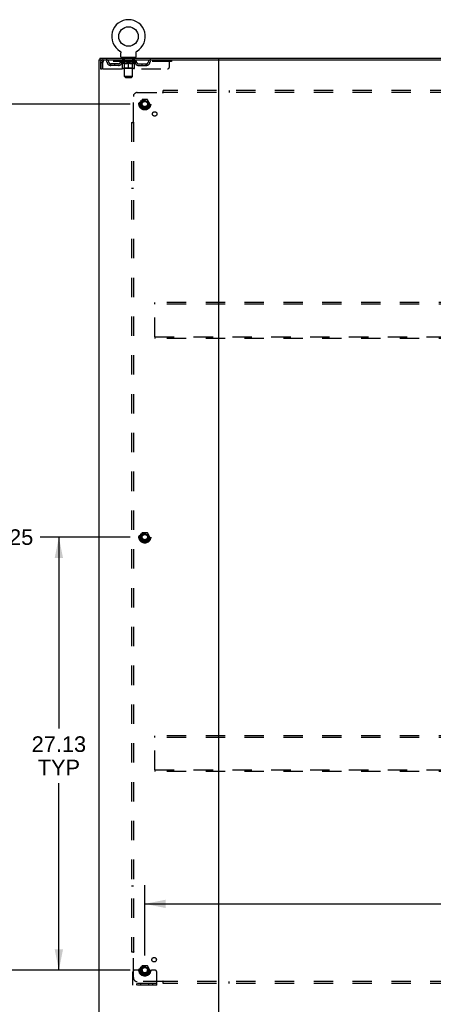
# Model space of a CAD drawing. Header units: inches. Extents: x 0 to 221, y 0 to 143.
# Tile 32 of 33: x 147 to 173, y 48 to 109. Entities that reach past the tile are written whole.
import ezdxf

# ---------------------------------------------------------------- set-up
doc = ezdxf.new("R2010")
doc.units = ezdxf.units.IN
doc.header["$LTSCALE"] = 12.149718
doc.header["$MEASUREMENT"] = 0
doc.linetypes.add('HIDDEN', pattern=[0.2, 0.1, -0.1])
doc.layers.get('0').update_dxf_attribs({"linetype": 'CONTINUOUS'})
for name, color, linetype in [('DEFAULT_2', 8, 'HIDDEN'), ('DIMENSIONS', 7, 'CONTINUOUS'), ('SUBPANEL', 7, 'CONTINUOUS')]:
    doc.layers.add(name, color=color, linetype=linetype)
doc.styles.get("Standard").update_dxf_attribs({"font": 'arial.ttf'})
doc.dimstyles.new('DIMSTYLE_1', dxfattribs={"dimtxt": 0.974576, "dimasz": 1.299435, "dimexe": 0.09, "dimexo": 0.07, "dimgap": 0.0375, "dimtad": 0, "dimtih": 1, "dimtoh": 1, "dimzin": 4, "dimdsep": 46, "dimtxsty": 'Standard', "dimblk": '_FILLED', "dimblk1": '_FILLED', "dimblk2": '_FILLED', "dimcen": 0.09, "dimadec": 3, "dimazin": 1, "dimtfac": 1, "dimtdec": 3, "dimtofl": 0, "dimtmove": 0, "dimatfit": 3, "dimldrblk": '_FILLED', "dimfxl": 0, "dimtolj": 1, "dimtzin": 4, "dimarcsym": 0})

# ---------------------------------------------------------------- blocks, each defined once
blk = doc.blocks.new('_FILLED')
at = {"color": 0, "linetype": 'ByBlock'}
blk.add_solid([(0, 0), (-1, 0.2), (-1, -0.2)], dxfattribs=at)
blk = doc.blocks.new('*D1')
at = {"layer": 'DIMENSIONS', "color": 2, "linetype": 'Continuous'}
for p, q in [((154.197, 76.922), (148.56, 76.922)), ((149.729, 76.922), (149.729, 64.93)), ((149.729, 49.797), (149.729, 61.519)), ((154.197, 49.797), (148.56, 49.797))]:
    blk.add_line(p, q, dxfattribs=at)
at = {"layer": 'DIMENSIONS', "color": 2, "linetype": 'Continuous', "xscale": 1.2994350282, "yscale": 1.2994350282, "zscale": 1.2994350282}
for p, rotation in [((149.729, 76.922), 90), ((149.729, 49.797), 270)]:
    blk.add_blockref('_FILLED', p, dxfattribs=dict(at, rotation=rotation))
at = {"layer": 'DIMENSIONS', "color": 2, "linetype": 'Continuous', "insert": (149.729, 64.443), "char_height": 0.9746, "width": 3.40558, "attachment_point": 2, "line_spacing_factor": 0.9}
blk.add_mtext('27.13\\PTYP', dxfattribs=at)
blk = doc.blocks.new('*D2')
at = {"layer": 'DIMENSIONS', "color": 2, "linetype": 'Continuous'}
for p, q in [((154.197, 104.047), (145.254, 104.047)), ((146.423, 104.047), (146.423, 77.897)), ((146.423, 49.797), (146.423, 75.947)), ((154.197, 49.797), (145.254, 49.797))]:
    blk.add_line(p, q, dxfattribs=at)
at = {"layer": 'DIMENSIONS', "color": 2, "linetype": 'Continuous', "xscale": 1.2994350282, "yscale": 1.2994350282, "zscale": 1.2994350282}
for p, rotation in [((146.423, 104.047), 90), ((146.423, 49.797), 270)]:
    blk.add_blockref('_FILLED', p, dxfattribs=dict(at, rotation=rotation))
at = {"layer": 'DIMENSIONS', "color": 2, "linetype": 'Continuous', "insert": (146.423, 77.409), "char_height": 0.9746, "width": 3.40558, "attachment_point": 2, "line_spacing_factor": 0.9}
blk.add_mtext('54.25', dxfattribs=at)
blk = doc.blocks.new('*D3')
at = {"layer": 'DIMENSIONS', "color": 2, "linetype": 'Continuous'}
for p, q in [((155.107, 50.707), (155.107, 55.119)), ((209.357, 50.707), (209.357, 55.119)), ((155.107, 53.949), (184.72, 53.949)), ((209.357, 53.949), (189.1, 53.949))]:
    blk.add_line(p, q, dxfattribs=at)
at = {"layer": 'DIMENSIONS', "color": 2, "linetype": 'Continuous', "xscale": 1.2994350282, "yscale": 1.2994350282, "zscale": 1.2994350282, "rotation": 180}
blk.add_blockref('_FILLED', (155.107, 53.949), dxfattribs=at)
at = {"layer": 'DIMENSIONS', "color": 2, "linetype": 'Continuous', "xscale": 1.2994350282, "yscale": 1.2994350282, "zscale": 1.2994350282}
blk.add_blockref('_FILLED', (209.357, 53.949), dxfattribs=at)
at = {"layer": 'DIMENSIONS', "color": 2, "linetype": 'Continuous', "insert": (186.91, 54.437), "char_height": 0.9746, "width": 3.40558, "attachment_point": 2, "line_spacing_factor": 0.9}
blk.add_mtext('54.25', dxfattribs=at)

msp = doc.modelspace()

# ---------------------------------------------------------------- linework, layer by layer
at = {"color": 7, "linetype": 'Continuous'}
for p, q in [((153.549, 107.369), (153.549, 107.369)), ((153.549, 107.369), (153.552, 107.367)), ((153.552, 107.367), (153.555, 107.365)), ((153.555, 107.365), (153.557, 107.364)), ((153.557, 107.364), (153.56, 107.361)), ((153.56, 107.361), (153.564, 107.359)), ((153.564, 107.359), (153.567, 107.356)), ((153.567, 107.356), (153.57, 107.353)), ((153.57, 107.353), (153.573, 107.35)), ((153.573, 107.35), (153.576, 107.347)), ((153.576, 107.347), (153.579, 107.344)), ((153.579, 107.344), (153.582, 107.341)), ((153.582, 107.341), (153.585, 107.337)), ((153.585, 107.337), (153.587, 107.334)), ((153.587, 107.334), (153.59, 107.33)), ((153.59, 107.33), (153.592, 107.326)), ((153.592, 107.327), (153.594, 107.323)), ((153.594, 107.323), (153.596, 107.319)), ((153.596, 107.319), (153.598, 107.315)), ((153.598, 107.315), (153.6, 107.311)), ((153.6, 107.311), (153.602, 107.307)), ((154.569, 107.307), (154.571, 107.311)), ((154.571, 107.311), (154.573, 107.315)), ((154.573, 107.315), (154.575, 107.319)), ((154.575, 107.319), (154.577, 107.323)), ((154.577, 107.323), (154.579, 107.327)), ((154.579, 107.326), (154.581, 107.33)), ((154.581, 107.33), (154.584, 107.334)), ((154.584, 107.334), (154.587, 107.337)), ((154.586, 107.337), (154.589, 107.341)), ((154.589, 107.341), (154.592, 107.344)), ((154.592, 107.344), (154.595, 107.347)), ((154.595, 107.347), (154.598, 107.35)), ((154.598, 107.35), (154.601, 107.353)), ((154.601, 107.353), (154.604, 107.356)), ((154.604, 107.356), (154.608, 107.359)), ((154.608, 107.359), (154.611, 107.361)), ((154.611, 107.361), (154.615, 107.364)), ((154.615, 107.364), (154.616, 107.365)), ((154.615, 107.364), (154.616, 107.365)), ((154.616, 107.365), (154.619, 107.367)), ((154.619, 107.367), (154.622, 107.369)), ((154.622, 107.369), (154.622, 107.369)), ((152.284, 106.922), (152.284, 106.818)), ((152.284, 106.922), (212.18, 106.922)), ((153.602, 107.307), (153.603, 107.303)), ((153.603, 107.303), (153.605, 107.299)), ((153.605, 107.299), (153.606, 107.295)), ((153.606, 107.295), (153.607, 107.291)), ((153.61, 107.269), (153.611, 107.265)), ((153.611, 107.265), (153.611, 107.261)), ((153.611, 107.012), (153.611, 107.261)), ((153.648, 106.952), (153.648, 106.922)), ((154.523, 106.952), (153.648, 106.952)), ((154.523, 106.952), (154.523, 106.922)), ((154.561, 107.012), (154.561, 107.261)), ((154.563, 107.286), (154.564, 107.291)), ((154.564, 107.291), (154.565, 107.295)), ((154.565, 107.295), (154.567, 107.299)), ((154.567, 107.299), (154.568, 107.303)), ((154.568, 107.303), (154.569, 107.307))]:
    msp.add_line(p, q, dxfattribs=at)
at = {"color": 3, "linetype": 'Continuous'}
for p, q in [((152.232, 106.818), (152.232, 47.026)), ((152.232, 106.818), (212.232, 106.818)), ((159.732, 47.056), (159.732, 106.788))]:
    msp.add_line(p, q, dxfattribs=at)
at = {"color": 7, "linetype": 'Continuous'}
for points in [[(153.607, 107.291), (153.608, 107.286), (153.609, 107.282), (153.61, 107.278), (153.61, 107.273), (153.61, 107.269), (153.611, 107.265)], [(154.561, 107.261), (154.561, 107.265), (154.561, 107.269), (154.561, 107.273), (154.562, 107.278), (154.562, 107.282), (154.563, 107.286)], [(154.561, 107.265), (154.561, 107.269), (154.561, 107.273), (154.562, 107.278), (154.562, 107.282)]]:
    msp.add_lwpolyline(points, dxfattribs=at)
msp.add_circle((154.086, 108.276), 0.609, dxfattribs=at)
for centre, radius, start, end in [((154.086, 108.276), 1.054, 300.39933, 239.60067), ((153.671, 107.012), 0.06, 180, 270), ((154.501, 107.012), 0.06, 270, 360)]:
    msp.add_arc(centre, radius, start, end, dxfattribs=at)
at = {"color": 3, "linetype": 'Continuous'}
for centre, radius, start, end in [((159.701, 106.787), 0.031, 0, 90), ((159.762, 106.788), 0.03, 90, 180)]:
    msp.add_arc(centre, radius, start, end, dxfattribs=at)
at = {"layer": 'DEFAULT_2', "color": 8, "linetype": 'HIDDEN'}
for p, q in [((153.549, 107.369), (153.549, 107.369)), ((153.555, 107.365), (153.557, 107.364)), ((152.503, 106.818), (152.503, 106.714)), ((156.773, 106.714), (152.503, 106.714)), ((153.579, 106.677), (153.579, 106.714)), ((153.587, 106.709), (153.587, 106.714)), ((153.594, 106.706), (153.594, 106.709)), ((153.594, 106.706), (154.577, 106.706)), ((153.601, 106.706), (153.601, 106.709)), ((153.602, 106.706), (153.602, 106.709)), ((153.61, 106.709), (153.61, 106.714)), ((153.623, 106.706), (153.623, 106.709)), ((153.624, 106.706), (153.624, 106.709)), ((153.647, 106.709), (153.647, 106.714)), ((153.648, 106.714), (153.648, 106.818)), ((153.659, 106.706), (153.659, 106.709)), ((153.661, 106.706), (153.661, 106.709)), ((153.824, 106.708), (153.663, 106.708)), ((153.698, 106.709), (153.698, 106.714)), ((153.699, 106.706), (153.699, 106.708)), ((153.7, 106.706), (153.7, 106.708)), ((153.702, 106.706), (153.702, 106.708)), ((153.708, 106.706), (153.708, 106.709)), ((153.708, 106.706), (153.708, 106.708)), ((153.71, 106.706), (153.71, 106.709)), ((153.713, 106.706), (153.713, 106.709)), ((153.717, 106.706), (153.717, 106.708)), ((153.728, 106.706), (153.728, 106.708)), ((153.741, 106.952), (153.741, 106.922)), ((153.742, 106.706), (153.742, 106.708)), ((153.743, 106.706), (153.743, 106.711)), ((153.759, 106.706), (153.759, 106.708)), ((153.76, 106.709), (153.76, 106.714)), ((153.768, 106.706), (153.768, 106.709)), ((153.771, 106.706), (153.771, 106.709)), ((153.776, 106.862), (153.776, 106.942)), ((153.779, 106.706), (153.779, 106.708)), ((153.845, 106.852), (153.786, 106.852)), ((153.788, 106.706), (153.788, 106.712)), ((153.8, 106.706), (153.8, 106.708)), ((153.803, 106.706), (153.803, 106.708)), ((153.824, 106.706), (153.824, 106.708)), ((153.878, 106.708), (153.828, 106.708)), ((153.833, 106.709), (153.833, 106.714)), ((153.837, 105.762), (153.837, 106.842)), ((153.838, 106.706), (153.838, 106.709)), ((153.842, 106.706), (153.842, 106.709)), ((153.847, 106.706), (153.847, 106.713)), ((153.85, 106.706), (153.85, 106.708)), ((153.859, 106.706), (153.859, 106.708)), ((153.878, 106.706), (153.878, 106.708)), ((153.938, 106.708), (153.89, 106.708)), ((153.907, 106.706), (153.907, 106.708)), ((153.913, 106.709), (153.913, 106.714)), ((153.915, 106.706), (153.915, 106.709)), ((153.917, 106.706), (153.917, 106.713)), ((153.92, 106.706), (153.92, 106.709)), ((153.925, 106.706), (153.925, 106.709)), ((153.938, 106.706), (153.938, 106.708)), ((154.002, 106.708), (153.959, 106.708)), ((153.969, 106.706), (153.969, 106.708)), ((153.994, 106.708), (154.056, 106.712)), ((153.998, 106.709), (153.998, 106.714)), ((153.998, 106.709), (153.998, 106.714)), ((153.998, 106.714), (153.998, 106.714)), ((153.998, 106.706), (153.998, 106.709)), ((154.001, 106.706), (154.001, 106.709)), ((154.002, 106.706), (154.002, 106.709)), ((154.002, 106.706), (154.002, 106.708)), ((154.03, 106.708), (154.082, 106.708)), ((154.035, 106.706), (154.035, 106.708)), ((154.039, 106.708), (154.039, 106.711)), ((154.056, 106.708), (154.056, 106.712)), ((154.069, 106.706), (154.069, 106.708)), ((154.084, 106.709), (154.083, 106.709)), ((154.083, 106.706), (154.083, 106.709)), ((154.084, 106.706), (154.084, 106.709)), ((154.086, 106.709), (154.086, 106.714)), ((154.086, 106.714), (154.177, 106.708)), ((154.088, 106.706), (154.088, 106.709)), ((154.088, 106.706), (154.088, 106.709)), ((154.088, 106.709), (154.088, 106.709)), ((154.102, 106.706), (154.102, 106.708)), ((154.102, 106.708), (154.141, 106.708)), ((154.136, 106.706), (154.136, 106.708)), ((154.169, 106.706), (154.169, 106.709)), ((154.169, 106.706), (154.169, 106.708)), ((154.169, 106.708), (154.213, 106.708)), ((154.17, 106.706), (154.17, 106.709)), ((154.173, 106.709), (154.173, 106.714)), ((154.173, 106.714), (154.174, 106.714)), ((154.173, 106.706), (154.173, 106.709)), ((154.174, 106.709), (154.174, 106.714)), ((154.202, 106.706), (154.202, 106.708)), ((154.234, 106.706), (154.234, 106.708)), ((154.234, 106.708), (154.281, 106.708)), ((154.246, 106.706), (154.246, 106.709)), ((154.252, 106.706), (154.252, 106.709)), ((154.254, 106.706), (154.254, 106.713)), ((154.256, 106.706), (154.256, 106.709)), ((154.259, 106.709), (154.259, 106.714)), ((154.265, 106.706), (154.265, 106.708)), ((154.293, 106.706), (154.293, 106.708)), ((154.293, 106.708), (154.343, 106.708)), ((154.313, 106.706), (154.313, 106.708)), ((154.321, 106.706), (154.321, 106.708)), ((154.325, 106.706), (154.325, 106.713)), ((154.386, 106.852), (154.327, 106.852)), ((154.33, 106.706), (154.33, 106.709)), ((154.333, 106.706), (154.333, 106.709)), ((154.335, 105.762), (154.335, 106.842)), ((154.339, 106.709), (154.339, 106.714)), ((154.347, 106.706), (154.347, 106.708)), ((154.347, 106.708), (154.508, 106.708)), ((154.369, 106.706), (154.369, 106.708)), ((154.371, 106.706), (154.371, 106.708)), ((154.384, 106.706), (154.384, 106.712)), ((154.393, 106.706), (154.393, 106.708)), ((154.396, 106.862), (154.396, 106.942)), ((154.4, 106.706), (154.4, 106.709)), ((154.403, 106.706), (154.403, 106.709)), ((154.411, 106.709), (154.411, 106.714)), ((154.412, 106.706), (154.412, 106.708)), ((154.428, 106.706), (154.428, 106.711)), ((154.429, 106.706), (154.429, 106.708)), ((154.431, 106.952), (154.431, 106.922)), ((154.443, 106.706), (154.443, 106.708)), ((154.455, 106.706), (154.455, 106.708)), ((154.458, 106.706), (154.458, 106.709)), ((154.461, 106.706), (154.461, 106.709)), ((154.464, 106.706), (154.464, 106.709)), ((154.464, 106.706), (154.464, 106.708)), ((154.469, 106.706), (154.469, 106.708)), ((154.472, 106.706), (154.472, 106.708)), ((154.472, 106.706), (154.472, 106.708)), ((154.473, 106.709), (154.473, 106.714)), ((154.51, 106.706), (154.51, 106.709)), ((154.512, 106.706), (154.512, 106.709)), ((154.523, 106.714), (154.523, 106.818)), ((154.524, 106.709), (154.524, 106.714)), ((154.547, 106.706), (154.547, 106.709)), ((154.548, 106.706), (154.548, 106.709)), ((154.561, 106.709), (154.561, 106.714)), ((154.569, 106.706), (154.569, 106.709)), ((154.57, 106.706), (154.57, 106.709)), ((154.577, 106.706), (154.577, 106.709)), ((154.584, 106.709), (154.584, 106.714)), ((154.592, 106.677), (154.592, 106.714)), ((155.673, 106.818), (155.673, 106.714)), ((156.648, 106.38), (156.648, 106.818)), ((156.773, 106.818), (156.773, 106.714)), ((152.336, 106.651), (152.336, 106.255)), ((152.336, 106.651), (152.44, 106.651)), ((152.336, 106.255), (152.44, 106.255)), ((152.44, 106.651), (152.44, 106.255)), ((152.47, 106.255), (152.47, 106.651)), ((152.47, 106.255), (156.523, 106.255)), ((152.971, 106.463), (152.971, 106.567)), ((153.454, 106.567), (152.971, 106.567)), ((153.454, 106.463), (152.971, 106.463)), ((153.221, 106.463), (153.221, 106.567)), ((153.707, 106.587), (153.579, 106.677)), ((154.592, 106.677), (153.579, 106.677)), ((153.707, 106.587), (153.715, 106.587)), ((153.715, 106.297), (153.715, 106.622)), ((154.426, 106.268), (153.745, 106.268)), ((153.836, 106.3), (153.804, 106.268)), ((153.829, 106.587), (153.973, 106.587)), ((153.836, 106.3), (153.836, 106.674)), ((154.336, 106.3), (153.836, 106.3)), ((154.086, 106.268), (154.086, 106.622)), ((154.199, 106.587), (154.342, 106.587)), ((154.336, 106.3), (154.336, 106.674)), ((154.336, 106.3), (154.367, 106.268)), ((154.456, 106.297), (154.456, 106.622)), ((154.456, 106.587), (154.464, 106.587)), ((154.464, 106.587), (154.592, 106.677)), ((154.717, 106.567), (155.2, 106.567)), ((154.717, 106.463), (155.2, 106.463)), ((154.95, 106.463), (154.95, 106.567)), ((155.2, 106.463), (155.2, 106.567)), ((153.897, 105.702), (153.837, 105.762)), ((154.335, 105.762), (153.837, 105.762)), ((153.897, 105.702), (154.275, 105.702)), ((154.275, 105.702), (154.335, 105.762)), ((154.944, 104.319), (154.789, 104.052)), ((155.261, 104.324), (154.952, 104.324)), ((155.424, 104.052), (155.27, 104.319)), ((154.789, 104.042), (154.944, 103.774)), ((155.261, 103.769), (154.952, 103.769)), ((155.27, 103.774), (155.424, 104.042)), ((155.732, 91.505), (155.732, 91.609)), ((208.732, 91.609), (155.732, 91.609)), ((155.732, 89.463), (155.732, 91.505)), ((208.732, 91.505), (155.732, 91.505)), ((155.732, 89.463), (155.732, 89.359)), ((155.732, 89.463), (208.732, 89.463)), ((208.732, 89.359), (155.732, 89.359)), ((154.944, 77.194), (154.789, 76.927)), ((155.261, 77.199), (154.952, 77.199)), ((155.424, 76.927), (155.27, 77.194)), ((154.789, 76.917), (154.944, 76.649)), ((155.261, 76.644), (154.952, 76.644)), ((155.27, 76.649), (155.424, 76.917)), ((155.732, 64.38), (155.732, 64.484)), ((208.732, 64.484), (155.732, 64.484)), ((155.732, 62.338), (155.732, 64.38)), ((208.732, 64.38), (155.732, 64.38)), ((155.732, 62.338), (155.732, 62.234)), ((155.732, 62.338), (208.732, 62.338)), ((208.732, 62.234), (155.732, 62.234)), ((154.944, 50.069), (154.789, 49.802)), ((155.261, 50.074), (154.952, 50.074)), ((155.424, 49.802), (155.27, 50.069)), ((154.357, 48.849), (154.357, 49.672)), ((154.571, 49.797), (154.482, 49.797)), ((154.692, 49.797), (154.571, 49.797)), ((154.932, 49.797), (154.692, 49.797)), ((154.789, 49.792), (154.944, 49.524)), ((155.261, 49.519), (154.952, 49.519)), ((155.27, 49.524), (155.424, 49.792)), ((155.282, 49.797), (155.521, 49.797)), ((155.642, 49.797), (155.521, 49.797)), ((155.732, 49.797), (155.642, 49.797)), ((155.857, 48.849), (155.857, 49.672)), ((155.857, 48.953), (154.357, 48.953)), ((155.857, 48.849), (154.357, 48.849)), ((154.604, 48.849), (154.604, 48.953)), ((154.86, 48.849), (154.86, 48.953)), ((155.354, 48.849), (155.354, 48.953)), ((155.61, 48.849), (155.61, 48.953))]:
    msp.add_line(p, q, dxfattribs=at)
for points in [[(152.503, 106.818), (152.5, 106.817), (152.498, 106.814), (152.496, 106.809), (152.493, 106.801), (152.491, 106.792), (152.488, 106.782), (152.486, 106.769), (152.484, 106.755), (152.481, 106.74), (152.479, 106.723), (152.477, 106.706), (152.474, 106.688), (152.472, 106.67), (152.47, 106.651)], [(152.503, 106.714), (152.5, 106.714), (152.498, 106.712), (152.496, 106.71), (152.493, 106.708), (152.491, 106.704), (152.488, 106.7), (152.486, 106.696), (152.484, 106.69), (152.481, 106.684), (152.479, 106.678), (152.477, 106.672), (152.474, 106.665), (152.472, 106.658), (152.47, 106.651)], [(153.835, 106.587), (153.815, 106.591), (153.795, 106.596), (153.776, 106.601), (153.756, 106.607), (153.736, 106.614), (153.715, 106.622)], [(153.715, 106.621), (153.735, 106.614), (153.754, 106.607), (153.773, 106.601), (153.792, 106.596), (153.81, 106.591), (153.829, 106.587)], [(154.086, 106.622), (154.065, 106.614), (154.044, 106.607), (154.024, 106.601), (154.004, 106.596), (153.985, 106.591), (153.965, 106.587)], [(153.973, 106.587), (153.991, 106.591), (154.01, 106.596), (154.029, 106.601), (154.047, 106.607), (154.066, 106.614), (154.086, 106.621)], [(154.206, 106.587), (154.186, 106.591), (154.167, 106.596), (154.147, 106.601), (154.127, 106.607), (154.106, 106.614), (154.086, 106.622)], [(154.086, 106.621), (154.105, 106.614), (154.124, 106.607), (154.143, 106.601), (154.162, 106.596), (154.18, 106.591), (154.199, 106.587)], [(154.456, 106.622), (154.436, 106.614), (154.415, 106.607), (154.395, 106.601), (154.376, 106.596), (154.356, 106.591), (154.336, 106.587)], [(154.342, 106.587), (154.361, 106.591), (154.38, 106.596), (154.399, 106.601), (154.418, 106.607), (154.437, 106.614), (154.456, 106.621)]]:
    msp.add_lwpolyline(points, dxfattribs=at)
for centre, radius in [((155.107, 104.047), 0.372), ((155.107, 104.047), 0.356), ((155.107, 104.047), 0.312), ((155.107, 104.047), 0.204), ((155.107, 104.047), 0.188), ((155.107, 104.047), 0.183), ((155.107, 104.047), 0.165), ((155.107, 76.922), 0.372), ((155.107, 76.922), 0.356), ((155.107, 76.922), 0.312), ((155.107, 76.922), 0.204), ((155.107, 76.922), 0.188), ((155.107, 76.922), 0.183), ((155.107, 76.922), 0.165), ((155.107, 49.797), 0.372), ((155.107, 49.797), 0.356), ((155.107, 49.797), 0.312), ((155.107, 49.797), 0.204), ((155.107, 49.797), 0.188), ((155.107, 49.797), 0.183), ((155.107, 49.797), 0.165)]:
    msp.add_circle(centre, radius, dxfattribs=at)
for centre, radius, start, end in [((152.503, 106.651), 0.167, 90, 180), ((152.503, 106.651), 0.063, 90, 180), ((152.682, 106.651), 0.167, 8.07163, 90), ((152.682, 106.651), 0.0625, 7.98631, 90), ((153.743, 106.651), 0.167, 90, 171.92837), ((153.743, 106.651), 0.0625, 90, 172.01369), ((153.766, 106.942), 0.01, 0, 90), ((153.786, 106.862), 0.01, 180, 270), ((153.804, 106.674), 0.0318, 0, 90), ((153.827, 106.842), 0.01, 0, 90), ((154.345, 106.842), 0.01, 90, 180), ((154.367, 106.674), 0.0318, 90, 180), ((154.386, 106.862), 0.01, 270, 360), ((154.406, 106.942), 0.01, 90, 180), ((154.428, 106.651), 0.167, 8.07163, 90), ((154.429, 106.651), 0.0625, 7.98631, 90), ((155.489, 106.651), 0.167, 90, 171.92837), ((155.489, 106.651), 0.0625, 90, 172.01369), ((152.971, 106.692), 0.229, 187.98631, 270), ((152.971, 106.692), 0.125, 188.07163, 270), ((153.454, 106.692), 0.125, 270, 351.92837), ((153.454, 106.692), 0.229, 270, 352.01369), ((153.745, 106.297), 0.0296, 180, 270), ((154.426, 106.297), 0.0296, 270, 360), ((154.717, 106.692), 0.229, 187.98631, 270), ((154.717, 106.692), 0.125, 188.07163, 270), ((155.2, 106.692), 0.125, 270, 351.92837), ((155.2, 106.692), 0.229, 270, 352.01369), ((156.523, 106.38), 0.125, 270, 360), ((154.952, 104.314), 0.01, 90.01235, 149.98915), ((155.261, 104.314), 0.01, 30.01204, 89.98872), ((154.798, 104.047), 0.01, 150.01268, 209.98829), ((154.952, 103.779), 0.01, 210.01204, 269.98872), ((155.261, 103.779), 0.01, 270.01235, 329.98915), ((155.416, 104.047), 0.01, 330.01268, 29.98829), ((154.952, 77.189), 0.01, 90.01235, 149.98915), ((155.261, 77.189), 0.01, 30.01204, 89.98872), ((154.798, 76.922), 0.01, 150.01268, 209.98829), ((154.952, 76.654), 0.01, 210.01204, 269.98872), ((155.261, 76.654), 0.01, 270.01235, 329.98915), ((155.416, 76.922), 0.01, 330.01268, 29.98829), ((154.952, 50.064), 0.01, 90.01235, 149.98915), ((155.261, 50.064), 0.01, 30.01204, 89.98872), ((154.482, 49.672), 0.125, 90, 180), ((154.798, 49.797), 0.01, 150.01268, 209.98829), ((155.107, 49.797), 0.175, 180, 360), ((154.952, 49.529), 0.01, 210.01204, 269.98872), ((155.261, 49.529), 0.01, 270.01235, 329.98915), ((155.416, 49.797), 0.01, 330.01268, 29.98829), ((155.732, 49.672), 0.125, 0, 90)]:
    msp.add_arc(centre, radius, start, end, dxfattribs=at)
for centre, major_axis, ratio, start_param, end_param in [((154.086, 106.714), (0.506, 0.005), 0.05963, 2.96643, 3.140963), ((153.564, 106.704), (0.158, 0), 0.060556, 0.430652, 1.470503), ((154.086, 106.714), (0.506, 0), 0.060556, -3.141593, -2.96706), ((153.564, 106.699), (0.158, 0.002), 0.05963, 1.376596, 1.469874), ((154.086, 106.714), (0.506, 0.011), 0.05688, 2.791345, 2.965878), ((153.544, 106.704), (0.158, 0.002), 0.05963, 0.25549, 1.295341), ((153.599, 106.704), (0.158, -0.002), 0.05963, 0.605815, 1.645666), ((154.086, 106.714), (0.506, -0.005), 0.05963, -2.96643, -2.791898), ((153.599, 106.699), (0.158, 0), 0.060556, 1.551758, 1.645036), ((153.544, 106.699), (0.158, 0.003), 0.05688, 1.20151, 1.294789), ((153.6, 106.701), (0.131, 0.001), 0.05963, 1.065228, 1.614276), ((153.584, 106.701), (0.131, 0.003), 0.05688, 0.890143, 1.43919), ((153.63, 106.701), (0.131, 0), 0.060556, 1.240391, 1.789438), ((154.086, 106.714), (0.506, 0.015), 0.052395, 2.616403, 2.790936), ((153.541, 106.704), (0.158, 0.003), 0.05688, 0.080405, 1.120256), ((153.649, 106.704), (0.158, -0.003), 0.05688, 0.7809, 1.820751), ((154.086, 106.714), (0.506, -0.011), 0.05688, -2.791345, -2.616812), ((153.649, 106.699), (0.158, -0.002), 0.05963, 1.72692, 1.820198), ((153.541, 106.699), (0.158, 0.005), 0.052395, 1.026568, 1.119847), ((153.584, 106.701), (0.131, 0.004), 0.052395, 0.715201, 1.264248), ((153.675, 106.701), (0.131, -0.001), 0.05963, 1.415553, 1.9646), ((154.086, 106.714), (0.506, 0.02), 0.046319, 2.441654, 2.616187), ((153.712, 106.704), (0.158, -0.005), 0.052395, 0.955842, 1.995693), ((154.086, 106.714), (0.506, -0.015), 0.052395, -2.616403, -2.44187), ((153.555, 106.704), (0.158, 0.005), 0.052395, -0.094537, 0.945314), ((153.712, 106.699), (0.158, -0.003), 0.05688, 1.902006, 1.995284), ((153.555, 106.699), (0.158, 0.006), 0.046319, 0.851819, 0.945098), ((153.598, 106.701), (0.131, 0.005), 0.046319, 0.540452, 1.089499), ((153.732, 106.701), (0.131, -0.003), 0.05688, 1.590638, 2.139686), ((154.086, 106.714), (0.506, 0.024), 0.038841, 2.267123, 2.441656), ((153.787, 106.704), (0.158, -0.006), 0.046319, 1.130591, 2.170442), ((153.584, 106.704), (0.158, 0.006), 0.046319, -0.269286, 0.770565), ((154.086, 106.714), (0.506, -0.02), 0.046319, -2.441654, -2.267121), ((153.787, 106.699), (0.158, -0.005), 0.052395, 2.076947, 2.170226), ((153.584, 106.699), (0.158, 0.007), 0.038841, 0.677289, 0.770567), ((153.628, 106.701), (0.131, 0.006), 0.038841, 0.365921, 0.914969), ((153.799, 106.701), (0.131, -0.004), 0.052395, 1.76558, 2.314627), ((154.086, 106.714), (0.506, 0.027), 0.030195, 2.09281, 2.267343), ((153.871, 106.704), (0.158, -0.007), 0.038841, 1.305122, 2.344973), ((153.629, 106.704), (0.158, 0.007), 0.038841, -0.443817, 0.596034), ((154.086, 106.714), (0.506, -0.024), 0.038841, -2.267123, -2.092591), ((153.871, 106.699), (0.158, -0.006), 0.046319, 2.251696, 2.344975), ((153.629, 106.699), (0.158, 0.008), 0.030195, 0.502975, 0.596254), ((153.671, 106.701), (0.131, 0.007), 0.030195, 0.191608, 0.740655), ((153.876, 106.701), (0.131, -0.005), 0.046319, 1.940329, 2.489376), ((153.688, 106.704), (0.158, 0.008), 0.030195, -0.61813, 0.421721), ((154.086, 106.714), (0.506, 0.029), 0.020645, 1.918687, 2.09322), ((153.961, 106.704), (0.158, -0.008), 0.030195, 1.479435, 2.519286), ((154.086, 106.714), (0.506, -0.027), 0.030195, -2.09281, -1.918277), ((153.961, 106.699), (0.158, -0.007), 0.038841, 2.426227, 2.519505), ((153.688, 106.699), (0.158, 0.009), 0.020645, 0.328852, 0.422131), ((153.727, 106.701), (0.131, 0.007), 0.020645, 0.017485, 0.566532), ((153.958, 106.701), (0.131, -0.006), 0.038841, 2.11486, 2.663907), ((153.759, 106.704), (0.158, 0.009), 0.020645, -0.792253, 0.247598), ((154.086, 106.714), (0.506, 0.03), 0.010478, 1.744704, 1.919237), ((154.055, 106.704), (0.158, -0.009), 0.020645, 1.653558, 2.693409), ((154.086, 106.714), (0.506, -0.029), 0.020645, -1.918687, -1.744154), ((154.055, 106.699), (0.158, -0.008), 0.030195, 2.60054, 2.693819), ((153.759, 106.699), (0.158, 0.009), 0.010478, 0.154869, 0.248148), ((153.794, 106.701), (0.131, 0.008), 0.010478, 6.126688, 6.675735), ((154.045, 106.701), (0.131, -0.007), 0.030195, 2.289173, 2.83822), ((153.84, 106.704), (0.158, 0.009), 0.010478, -0.966236, -0.000846), ((154.15, 106.704), (0.158, -0.009), 0.010478, 1.827541, 2.867392), ((154.086, 106.714), (0.506, -0.03), 0.010478, -1.744704, -1.570171), ((154.15, 106.699), (0.158, -0.009), 0.020645, 2.774664, 2.867942), ((154.133, 106.701), (0.131, -0.007), 0.020645, 2.463296, 3.012344), ((154.021, 106.704), (0.158, 0.009), 0.010478, 0.274201, 1.314052), ((153.952, 106.701), (0.131, 0.008), 0.010478, -0.000298, 0.504314), ((153.928, 106.699), (0.158, 0.009), 0.010478, 0.192946, 0.399283), ((154.086, 106.714), (0.506, 0.03), 0.010478, -1.578586, -1.396888), ((154.243, 106.699), (0.158, -0.009), 0.010478, 2.948646, 3.041925), ((154.219, 106.701), (0.131, -0.008), 0.010478, 2.637279, 3.142076), ((154.116, 106.704), (0.158, 0.009), 0.020645, 0.448184, 1.488034), ((154.039, 106.701), (0.131, 0.007), 0.020645, 0.129249, 0.678296), ((154.021, 106.699), (0.158, 0.009), 0.020645, 0.273651, 0.366929), ((154.331, 106.704), (0.158, -0.009), 0.010478, -3.140747, -2.175357), ((154.086, 106.714), (0.506, 0.029), 0.020645, -1.397439, -1.222906), ((154.086, 106.714), (0.506, -0.03), 0.010478, 1.222355, 1.396888), ((154.21, 106.704), (0.158, 0.008), 0.030195, 0.622307, 1.662158), ((154.126, 106.701), (0.131, 0.007), 0.030195, 0.303372, 0.852419), ((154.377, 106.701), (0.131, -0.008), 0.010478, 2.749043, 3.29809), ((154.412, 106.704), (0.158, -0.009), 0.020645, 2.893995, 3.933846), ((154.116, 106.699), (0.158, 0.008), 0.030195, 0.447774, 0.541052), ((154.412, 106.699), (0.158, -0.009), 0.010478, 2.893445, 2.986723), ((154.086, 106.714), (0.506, 0.027), 0.030195, -1.223315, -1.048783), ((154.086, 106.714), (0.506, -0.029), 0.020645, 1.048373, 1.222906), ((154.3, 106.704), (0.158, 0.007), 0.038841, 0.79662, 1.836471), ((154.213, 106.701), (0.131, 0.006), 0.038841, 0.477686, 1.026733), ((154.444, 106.701), (0.131, -0.007), 0.020645, 2.57506, 3.124108), ((154.483, 106.704), (0.158, -0.008), 0.030195, 2.719872, 3.759723), ((154.384, 106.704), (0.158, 0.006), 0.046319, 0.971151, 2.011002), ((154.21, 106.699), (0.158, 0.007), 0.038841, 0.622087, 0.715366), ((154.483, 106.699), (0.158, -0.009), 0.020645, 2.719462, 2.812741), ((154.086, 106.714), (0.506, 0.024), 0.038841, -1.049002, -0.874469), ((154.086, 106.714), (0.506, -0.027), 0.030195, 0.87425, 1.048783), ((154.296, 106.701), (0.131, 0.005), 0.046319, 0.652216, 1.201263), ((154.459, 106.704), (0.158, 0.005), 0.052395, 1.1459, 2.185751), ((154.5, 106.701), (0.131, -0.007), 0.030195, 2.400937, 2.949985), ((154.542, 106.704), (0.158, -0.007), 0.038841, 2.545558, 3.585409), ((154.372, 106.701), (0.131, 0.004), 0.052395, 0.826965, 1.376012), ((154.3, 106.699), (0.158, 0.006), 0.046319, 0.796618, 0.889896), ((154.542, 106.699), (0.158, -0.008), 0.030195, 2.545339, 2.638617), ((154.522, 106.704), (0.158, 0.003), 0.05688, 1.320842, 2.360692), ((154.086, 106.714), (0.506, 0.02), 0.046319, -0.874471, -0.699939), ((154.086, 106.714), (0.506, -0.024), 0.038841, 0.699936, 0.874469), ((154.587, 106.704), (0.158, -0.006), 0.046319, 2.371028, 3.410879), ((154.544, 106.701), (0.131, -0.006), 0.038841, 2.226624, 2.775671), ((154.572, 106.704), (0.158, 0.002), 0.05963, 1.495927, 2.535778), ((154.44, 106.701), (0.131, 0.003), 0.05688, 1.001907, 1.550954), ((154.617, 106.704), (0.158, -0.005), 0.052395, 2.196279, 3.23613), ((154.384, 106.699), (0.158, 0.005), 0.052395, 0.971367, 1.064645), ((154.573, 106.701), (0.131, -0.005), 0.046319, 2.052093, 2.601141), ((154.608, 106.704), (0.158, 0), 0.060556, 1.671089, 2.71094), ((154.587, 106.699), (0.158, -0.007), 0.038841, 2.371026, 2.464304), ((154.63, 106.704), (0.158, -0.003), 0.05688, 2.021337, 3.061188), ((154.086, 106.714), (0.506, 0.015), 0.052395, -0.699723, -0.52519), ((154.086, 106.714), (0.506, -0.02), 0.046319, 0.525406, 0.699939), ((154.627, 106.704), (0.158, -0.002), 0.05963, 1.846251, 2.886102), ((154.497, 106.701), (0.131, 0.001), 0.05963, 1.176993, 1.72604), ((154.588, 106.701), (0.131, -0.004), 0.052395, 1.877344, 2.426392), ((154.541, 106.701), (0.131, 0), 0.060556, 1.352155, 1.901202), ((154.587, 106.701), (0.131, -0.003), 0.05688, 1.702402, 2.25145), ((154.571, 106.701), (0.131, -0.001), 0.05963, 1.527317, 2.076364), ((154.459, 106.699), (0.158, 0.003), 0.05688, 1.146309, 1.239587), ((154.617, 106.699), (0.158, -0.006), 0.046319, 2.196495, 2.289773), ((154.086, 106.714), (0.506, 0.011), 0.05688, -0.524781, -0.350248), ((154.086, 106.714), (0.506, -0.015), 0.052395, 0.350657, 0.52519), ((154.522, 106.699), (0.158, 0.002), 0.05963, 1.321394, 1.414673), ((154.63, 106.699), (0.158, -0.005), 0.052395, 2.021746, 2.115024), ((154.086, 106.714), (0.506, 0.005), 0.05963, -0.349695, -0.175162), ((154.086, 106.714), (0.506, -0.011), 0.05688, 0.175715, 0.350248), ((154.572, 106.699), (0.158, 0), 0.060556, 1.496556, 1.589835), ((154.627, 106.699), (0.158, -0.003), 0.05688, 1.846804, 1.940083), ((154.608, 106.699), (0.158, -0.002), 0.05963, 1.671719, 1.764997), ((154.086, 106.714), (0.506, 0), 0.060556, -0.174533, 0), ((154.086, 106.714), (0.506, -0.005), 0.05963, 0.000629, 0.175162)]:
    msp.add_ellipse(centre, major_axis=major_axis, ratio=ratio, start_param=start_param, end_param=end_param, dxfattribs=at)
at = {"layer": 'SUBPANEL', "color": 8, "linetype": 'HIDDEN'}
for p, q in [((156.263, 104.725), (156.263, 104.891)), ((208.2, 104.891), (156.263, 104.891)), ((160.388, 104.891), (160.388, 104.766)), ((154.388, 102.926), (154.388, 104.516)), ((154.638, 104.766), (156.228, 104.766)), ((156.246, 104.784), (156.239, 104.778)), ((208.2, 104.766), (156.263, 104.766)), ((154.263, 102.891), (154.263, 50.953)), ((154.263, 102.891), (154.429, 102.891)), ((154.388, 102.891), (154.388, 50.953)), ((154.388, 98.766), (154.263, 98.766)), ((154.263, 55.078), (154.388, 55.078)), ((154.263, 50.953), (154.429, 50.953)), ((154.369, 50.936), (154.376, 50.93)), ((154.388, 49.328), (154.388, 50.918)), ((156.228, 49.078), (154.638, 49.078)), ((156.263, 48.953), (156.263, 49.119)), ((208.2, 49.078), (156.263, 49.078)), ((208.2, 48.953), (156.263, 48.953)), ((160.388, 48.953), (160.388, 49.078))]:
    msp.add_line(p, q, dxfattribs=at)
for points in [[(156.239, 104.778), (156.237, 104.776), (156.236, 104.774), (156.234, 104.772), (156.232, 104.771), (156.23, 104.769), (156.229, 104.767), (156.228, 104.766)], [(156.24, 104.746), (156.238, 104.751), (156.236, 104.753), (156.235, 104.756), (156.233, 104.758), (156.232, 104.76), (156.23, 104.762), (156.229, 104.764), (156.228, 104.766)], [(156.263, 104.725), (156.261, 104.726), (156.259, 104.726), (156.258, 104.727), (156.256, 104.728), (156.255, 104.729), (156.253, 104.73), (156.252, 104.732), (156.25, 104.733), (156.249, 104.735), (156.247, 104.736), (156.246, 104.738), (156.244, 104.74), (156.243, 104.742), (156.242, 104.744), (156.24, 104.746)], [(156.263, 104.804), (156.261, 104.802), (156.26, 104.8), (156.258, 104.798), (156.257, 104.796), (156.255, 104.794), (156.253, 104.792), (156.252, 104.791), (156.25, 104.789), (156.249, 104.787), (156.247, 104.786), (156.246, 104.784)], [(154.349, 102.891), (154.352, 102.892), (154.354, 102.894), (154.356, 102.895), (154.358, 102.897), (154.359, 102.899), (154.361, 102.9), (154.363, 102.902), (154.365, 102.903), (154.366, 102.905), (154.368, 102.906), (154.369, 102.908)], [(154.369, 102.908), (154.376, 102.914), (154.377, 102.916), (154.379, 102.918), (154.381, 102.92), (154.383, 102.922), (154.385, 102.923), (154.386, 102.925), (154.388, 102.926)], [(154.403, 102.916), (154.4, 102.917), (154.398, 102.919), (154.396, 102.92), (154.393, 102.922), (154.391, 102.923), (154.39, 102.925), (154.388, 102.926)], [(154.429, 102.891), (154.428, 102.893), (154.427, 102.894), (154.426, 102.896), (154.426, 102.897), (154.424, 102.899), (154.423, 102.901), (154.422, 102.902), (154.42, 102.904), (154.419, 102.905), (154.417, 102.906), (154.415, 102.908), (154.413, 102.909), (154.411, 102.91), (154.409, 102.912), (154.407, 102.913), (154.403, 102.916)], [(154.349, 50.953), (154.352, 50.952), (154.354, 50.95), (154.356, 50.948), (154.358, 50.947), (154.359, 50.945), (154.361, 50.944), (154.363, 50.942), (154.365, 50.941), (154.366, 50.939), (154.368, 50.938), (154.369, 50.936)], [(154.376, 50.93), (154.377, 50.928), (154.379, 50.926), (154.381, 50.924), (154.383, 50.922), (154.385, 50.921), (154.386, 50.919), (154.388, 50.918)], [(154.407, 50.931), (154.403, 50.928), (154.4, 50.927), (154.398, 50.925), (154.396, 50.924), (154.393, 50.922), (154.391, 50.921), (154.39, 50.919), (154.388, 50.918)], [(154.429, 50.953), (154.428, 50.951), (154.427, 50.95), (154.426, 50.948), (154.426, 50.946), (154.424, 50.945), (154.423, 50.943), (154.422, 50.942), (154.42, 50.94), (154.419, 50.939), (154.417, 50.937), (154.415, 50.936), (154.413, 50.935), (154.411, 50.933), (154.409, 50.932), (154.407, 50.931)], [(156.238, 49.093), (156.236, 49.091), (156.235, 49.088), (156.233, 49.086), (156.232, 49.084), (156.23, 49.082), (156.229, 49.08), (156.228, 49.078)], [(156.246, 49.06), (156.239, 49.066), (156.237, 49.068), (156.236, 49.07), (156.234, 49.072), (156.232, 49.073), (156.23, 49.075), (156.229, 49.077), (156.228, 49.078)], [(156.263, 49.119), (156.261, 49.118), (156.259, 49.118), (156.258, 49.117), (156.256, 49.116), (156.255, 49.115), (156.253, 49.114), (156.252, 49.112), (156.25, 49.111), (156.249, 49.109), (156.247, 49.107), (156.246, 49.106), (156.244, 49.104), (156.243, 49.102), (156.242, 49.1), (156.24, 49.098), (156.238, 49.093)], [(156.263, 49.04), (156.261, 49.042), (156.26, 49.044), (156.258, 49.046), (156.257, 49.048), (156.255, 49.05), (156.253, 49.052), (156.252, 49.053), (156.25, 49.055), (156.249, 49.056), (156.247, 49.058), (156.246, 49.06)]]:
    msp.add_lwpolyline(points, dxfattribs=at)
for centre, radius in [((155.107, 104.047), 0.25), ((155.725, 103.428), 0.141), ((155.107, 76.922), 0.25), ((155.687, 50.452), 0.141), ((155.107, 49.797), 0.25)]:
    msp.add_circle(centre, radius, dxfattribs=at)
for centre, start, end in [((154.638, 104.516), 90, 180), ((154.638, 49.328), 180, 270)]:
    msp.add_arc(centre, 0.25, start, end, dxfattribs=at)

# ---------------------------------------------------------------- dimensions: what is measured, and where the dimension line sits
at = {"layer": 'DIMENSIONS', "color": 2, "linetype": 'Continuous'}
for base, p1, p2, angle, picture, middle in [((146.423, 49.797), (154.267, 104.047), (154.267, 49.797), 270, '*D2', (146.423, 76.917)), ((155.107, 53.949), (209.357, 50.637), (155.107, 50.637), 180, '*D3', (186.909, 53.944))]:
    dim = msp.add_linear_dim(base=base, p1=p1, p2=p2, angle=angle, dimstyle='DIMSTYLE_1', dxfattribs=at)
    dim.commit()
    dim.dimension.update_dxf_attribs({"geometry": picture, "text_midpoint": middle, "dimtype": 160})
dim = msp.add_linear_dim(base=(149.729120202, 76.921977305), p1=(154.267030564, 49.796977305), p2=(154.267030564, 76.921977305), angle=90, text='<>\\PTYP', dimstyle='DIMSTYLE_1', dxfattribs=at)
dim.commit()
dim.dimension.update_dxf_attribs({"geometry": '*D1', "text_midpoint": (149.729120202, 63.224796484), "dimtype": 160})

doc.saveas('drawing.dxf')
